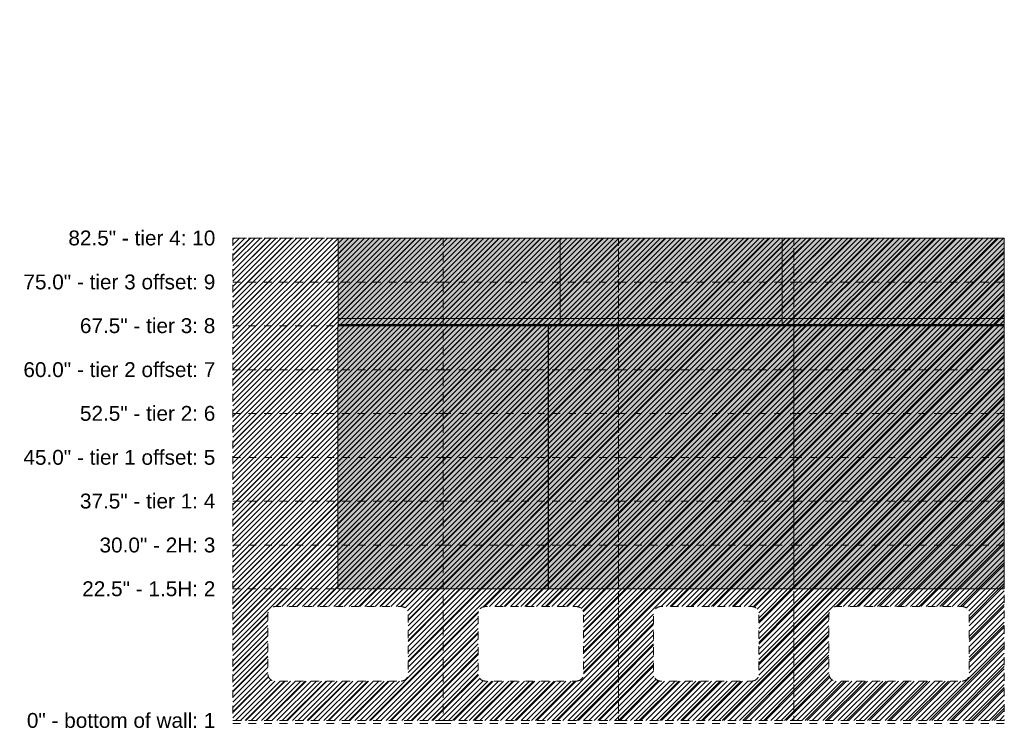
# Model space of a CAD drawing. Header units: inches. Extents: x -463 to -294, y -230 to 12.
# Tile 1 of 68: x -463 to -294, y -230 to -109. Entities that reach past the tile are written whole.
import ezdxf

# ---------------------------------------------------------------- set-up
doc = ezdxf.new("R2010")
doc.units = ezdxf.units.IN
doc.header["$LTSCALE"] = 32
doc.header["$MEASUREMENT"] = 0
doc.linetypes.add('Dash Style-1', pattern=[0.083328, 0.041656, -0.041672])
for name, color, linetype, lineweight in [('DashLine', 7, 'Dash Style-1', 13), ('DashLineFill', 7, 'Dash Style-1', 13), ('Drawing', 7, 'Continuous', 18), ('GreyFill', 7, 'Continuous', 13), ('None', 7, 'Continuous', 18), ('SolidLine', 7, 'Continuous', 15)]:
    doc.layers.add(name, color=color, linetype=linetype, lineweight=lineweight)
doc.layers.add('Electrical', color=1, linetype='Dash Style-1', lineweight=15, true_color=0xff0000)
doc.styles.add('Arial', font='arial.ttf')
pattern_1 = [(45, (0, 0), (-1.613016, 1.935715), []), (45, (-1.0608, 1.0608), (-0.4723461, 0.4167613), [])]
pattern_2 = [(45, (0, 0), (-0.33333333, -0.7222222), [])]

# ---------------------------------------------------------------- blocks, each defined once
blk = doc.blocks.new('Group-4')
at = {"layer": 'DashLineFill', "linetype": 'Continuous', "lineweight": 13}
h = blk.add_hatch(dxfattribs=at)
h.set_pattern_fill('Steel', color=253, style=0, pattern_type=2)
h.set_pattern_definition(pattern_1)
h.paths.add_polyline_path([(0, -157.98), (0, -240.5), (35.98, -240.5), (35.98, -157.98)])
edge = h.paths.add_edge_path()
edge.add_arc((28.8, -232.57), 1.18, 270, 360)
edge.add_line((29.98, -232.57), (29.98, -222.2))
edge.add_arc((28.8, -222.2), 1.18, 0, 90)
edge.add_line((28.8, -221.02), (7.18, -221.02))
edge.add_arc((7.18, -222.2), 1.18, 90, 180)
edge.add_line((6, -222.2), (6, -232.57))
edge.add_arc((7.18, -232.57), 1.18, 180, 270)
edge.add_line((7.18, -233.75), (28.8, -233.75))
h = blk.add_hatch(dxfattribs=at)
h.set_pattern_fill('Steel', color=253, style=0, pattern_type=2)
h.set_pattern_definition(pattern_1)
h.paths.add_polyline_path([(35.98, -157.98), (35.98, -240.5), (65.98, -240.5), (65.98, -157.98)])
edge = h.paths.add_edge_path()
edge.add_arc((58.8, -232.57), 1.18, 270, 360)
edge.add_line((59.98, -232.57), (59.98, -222.2))
edge.add_arc((58.8, -222.2), 1.18, 0, 90)
edge.add_line((58.8, -221.02), (43.17, -221.02))
edge.add_arc((43.17, -222.2), 1.18, 90, 180)
edge.add_line((41.98, -222.2), (41.98, -232.57))
edge.add_arc((43.17, -232.57), 1.18, 180, 270)
edge.add_line((43.17, -233.75), (58.8, -233.75))
h = blk.add_hatch(dxfattribs=at)
h.set_pattern_fill('Steel', color=253, style=0, pattern_type=2)
h.set_pattern_definition(pattern_1)
h.paths.add_polyline_path([(65.98, -157.98), (65.98, -240.5), (95.98, -240.5), (95.98, -157.98)])
edge = h.paths.add_edge_path()
edge.add_arc((88.8, -232.57), 1.18, 270, 360)
edge.add_line((89.98, -232.57), (89.98, -222.2))
edge.add_arc((88.8, -222.2), 1.18, 0, 90)
edge.add_line((88.8, -221.02), (73.17, -221.02))
edge.add_arc((73.17, -222.2), 1.18, 90, 180)
edge.add_line((71.98, -222.2), (71.98, -232.57))
edge.add_arc((73.17, -232.57), 1.18, 180, 270)
edge.add_line((73.17, -233.75), (88.8, -233.75))
h = blk.add_hatch(dxfattribs=at)
h.set_pattern_fill('Steel', color=253, style=0, pattern_type=2)
h.set_pattern_definition(pattern_1)
h.paths.add_polyline_path([(95.98, -157.98), (95.98, -240.5), (131.97, -240.5), (131.97, -157.98)])
edge = h.paths.add_edge_path()
edge.add_arc((124.79, -232.57), 1.18, 270, 360)
edge.add_line((125.97, -232.57), (125.97, -222.2))
edge.add_arc((124.79, -222.2), 1.18, 0, 90)
edge.add_line((124.79, -221.02), (103.17, -221.02))
edge.add_arc((103.17, -222.2), 1.18, 90, 180)
edge.add_line((101.98, -222.2), (101.98, -232.57))
edge.add_arc((103.17, -232.57), 1.18, 180, 270)
edge.add_line((103.17, -233.75), (124.79, -233.75))
at = {"layer": 'DashLine'}
for p, q in [((0, -157.98), (35.98, -157.98)), ((35.98, -157.98), (65.98, -157.98)), ((65.98, -157.98), (95.98, -157.98)), ((95.98, -157.98), (131.97, -157.98)), ((0, -165.5), (35.98, -165.5)), ((35.98, -165.5), (65.98, -165.5)), ((65.98, -165.5), (95.98, -165.5)), ((95.98, -165.5), (131.97, -165.5)), ((0, -172.98), (35.98, -172.98)), ((35.98, -172.98), (65.98, -172.98)), ((65.98, -172.98), (95.98, -172.98)), ((95.98, -172.98), (131.97, -172.98)), ((0, -180.5), (35.98, -180.5)), ((35.98, -180.5), (65.98, -180.5)), ((65.98, -180.5), (95.98, -180.5)), ((95.98, -180.5), (131.97, -180.5)), ((0, -187.98), (35.98, -187.98)), ((35.98, -187.98), (65.98, -187.98)), ((65.98, -187.98), (95.98, -187.98)), ((95.98, -187.98), (131.97, -187.98)), ((0, -195.5), (35.98, -195.5)), ((35.98, -195.5), (65.98, -195.5)), ((65.98, -195.5), (95.98, -195.5)), ((95.98, -195.5), (131.97, -195.5)), ((0, -202.98), (35.98, -202.98)), ((35.98, -202.98), (65.98, -202.98)), ((65.98, -202.98), (95.98, -202.98)), ((95.98, -202.98), (131.97, -202.98)), ((0, -210.5), (35.98, -210.5)), ((35.98, -210.5), (65.98, -210.5)), ((65.98, -210.5), (95.98, -210.5)), ((95.98, -210.5), (131.97, -210.5)), ((0, -217.98), (35.98, -217.98)), ((35.98, -217.98), (65.98, -217.98)), ((65.98, -217.98), (95.98, -217.98)), ((95.98, -217.98), (131.97, -217.98)), ((0, -240.5), (35.98, -240.5)), ((35.98, -240.5), (65.98, -240.5)), ((65.98, -240.5), (95.98, -240.5)), ((95.98, -240.5), (131.97, -240.5)), ((0, -241.02), (35.98, -241.02))]:
    blk.add_line(p, q, dxfattribs=at)
at = {"layer": 'DashLineFill'}
for p, q in [((35.98, -241.02), (65.98, -241.02)), ((65.98, -241.02), (95.98, -241.02)), ((95.98, -241.02), (131.97, -241.02))]:
    blk.add_line(p, q, dxfattribs=at)
at = {"layer": 'DashLineFill', "flags": 128}
for points in [[(0, -157.98), (0, -240.5), (35.98, -240.5), (35.98, -157.98)], [(35.98, -157.98), (35.98, -240.5), (65.98, -240.5), (65.98, -157.98)], [(65.98, -157.98), (65.98, -240.5), (95.98, -240.5), (95.98, -157.98)], [(95.98, -157.98), (95.98, -240.5), (131.97, -240.5), (131.97, -157.98)]]:
    blk.add_lwpolyline(points, close=True, dxfattribs=at)
for points in [[(28.8, -233.75, 0.414214), (29.98, -232.57), (29.98, -222.2, 0.414214), (28.8, -221.02), (7.18, -221.02, 0.414214), (6, -222.2), (6, -232.57, 0.414214), (7.18, -233.75)], [(58.8, -233.75, 0.414214), (59.98, -232.57), (59.98, -222.2, 0.414214), (58.8, -221.02), (43.17, -221.02, 0.414214), (41.98, -222.2), (41.98, -232.57, 0.414214), (43.17, -233.75)], [(88.8, -233.75, 0.414214), (89.98, -232.57), (89.98, -222.2, 0.414214), (88.8, -221.02), (73.17, -221.02, 0.414214), (71.98, -222.2), (71.98, -232.57, 0.414214), (73.17, -233.75)], [(124.79, -233.75, 0.414214), (125.97, -232.57), (125.97, -222.2, 0.414214), (124.79, -221.02), (103.17, -221.02, 0.414214), (101.98, -222.2), (101.98, -232.57, 0.414214), (103.17, -233.75)]]:
    blk.add_lwpolyline(points, format="xyb", close=True, dxfattribs=at)
at = {"layer": 'DashLine', "char_height": 2.5417, "attachment_point": 6, "line_spacing_factor": 0.969122, "style": 'Arial'}
for s, insert in [('82.5" - tier 4: 10', (-3, -157.98)), ('75.0" - tier 3 offset: 9', (-3, -165.5)), ('67.5" - tier 3: 8', (-3, -172.98)), ('60.0" - tier 2 offset: 7', (-3, -180.5)), ('52.5" - tier 2: 6', (-3, -187.98)), ('45.0" - tier 1 offset: 5', (-3, -195.5)), ('37.5" - tier 1: 4', (-3, -202.98)), ('30.0" - 2H: 3', (-3, -210.5)), ('22.5" - 1.5H: 2', (-3, -217.98)), ('0" - bottom of wall: 1', (-3, -240.5))]:
    blk.add_mtext(s, dxfattribs=dict(at, insert=insert))
blk = doc.blocks.new('SL Wall Panel (2D)')
at = {"layer": 'None'}
blk.add_blockref('Group-4', (0, 0), dxfattribs=at)
at = {"layer": 'Drawing', "color": 0, "flags": 1}
for tag in ['Catalog', 'Custom', 'FinishGroup', 'Discount', 'Tag', 'Item1', 'Item2', 'Item3', 'Item4', 'Item5', 'Item6', 'Item7', 'Item8', 'Item9', 'Item10', 'Item11', 'Item12', 'Item13', 'Item14', 'Item15', 'Item16', 'Item17', 'Item18', 'Item19', 'Item20', 'Item21', 'Item22', 'Item23', 'Item24', 'Item25', 'Option1', 'Option2', 'Option3', 'Option4', 'Option5', 'Option6', 'Option7', 'Option8', 'Option9', 'Option10', 'Option11', 'Option12']:
    blk.add_attdef(tag, (-102.76, -216.07), '', height=0.00709, dxfattribs=at)
blk = doc.blocks.new('Group-59')
at = {"layer": 'DashLineFill', "linetype": 'Continuous', "lineweight": 13}
h = blk.add_hatch(dxfattribs=at)
h.set_pattern_fill('Steel', color=253, style=0, pattern_type=2)
h.set_pattern_definition(pattern_1)
h.paths.add_polyline_path([(12.02, -12), (50.01, -12), (50.01, -12.25), (12.02, -12.25)])
h = blk.add_hatch(dxfattribs=at)
h.set_pattern_fill('Steel', color=253, style=0, pattern_type=2)
h.set_pattern_definition(pattern_1)
h.paths.add_polyline_path([(50.01, -12), (88, -12), (88, -12.25), (50.01, -12.25)])
h = blk.add_hatch(dxfattribs=at)
h.set_pattern_fill('Steel', color=253, style=0, pattern_type=2)
h.set_pattern_definition(pattern_1)
h.paths.add_polyline_path([(88, -12), (126, -12), (126, -12.25), (88, -12.25)])
at = {"layer": 'GreyFill', "linetype": 'Continuous', "lineweight": 0}
for points in [[(12.02, -168.98), (50.01, -168.98), (50.01, -183.98), (12.02, -183.98)], [(50.01, -168.98), (88, -168.98), (88, -183.98), (50.01, -183.98)], [(88, -168.98), (126, -168.98), (126, -183.98), (88, -183.98)]]:
    blk.add_hatch(color=254, dxfattribs=at).paths.add_polyline_path(points)
at = {"layer": 'DashLineFill', "flags": 128}
for points in [[(12.02, -12), (50.01, -12), (50.01, -12.25), (12.02, -12.25)], [(50.01, -12), (88, -12), (88, -12.25), (50.01, -12.25)], [(88, -12), (126, -12), (126, -12.25), (88, -12.25)]]:
    blk.add_lwpolyline(points, close=True, dxfattribs=at)
at = {"layer": 'GreyFill', "flags": 128}
for points in [[(12.02, -168.98), (50.01, -168.98), (50.01, -183.98), (12.02, -183.98)], [(50.01, -168.98), (88, -168.98), (88, -183.98), (50.01, -183.98)], [(88, -168.98), (126, -168.98), (126, -183.98), (88, -183.98)]]:
    blk.add_lwpolyline(points, close=True, dxfattribs=at)
at = {"layer": 'SolidLine', "flags": 128}
for points in [[(12.02, -12.25), (50.01, -12.25), (50.01, -13.28), (12.02, -13.28)], [(50.01, -12.25), (88, -12.25), (88, -13.28), (50.01, -13.28)], [(88, -12.25), (126, -12.25), (126, -13.28), (88, -13.28)]]:
    blk.add_lwpolyline(points, close=True, dxfattribs=at)
blk = doc.blocks.new('Group-60')
at = {"layer": 'DashLine', "flags": 128}
blk.add_lwpolyline([(12.02, -13.28), (48, -13.28), (48, -15.7), (12.02, -15.7)], close=True, dxfattribs=at)
at = {"layer": 'SolidLine', "flags": 128}
blk.add_lwpolyline([(12.02, -13.28), (48, -13.28), (48, -13.53), (12.02, -13.53)], close=True, dxfattribs=at)
blk = doc.blocks.new('Group-61')
at = {"layer": 'DashLine', "flags": 128}
blk.add_lwpolyline([(48, -13.28), (90.01, -13.28), (90.01, -15.7), (48, -15.7)], close=True, dxfattribs=at)
at = {"layer": 'SolidLine', "flags": 128}
blk.add_lwpolyline([(48, -13.28), (90.01, -13.28), (90.01, -13.53), (48, -13.53)], close=True, dxfattribs=at)
blk = doc.blocks.new('Group-62')
at = {"layer": 'DashLine', "flags": 128}
blk.add_lwpolyline([(90.01, -13.28), (126, -13.28), (126, -15.7), (90.01, -15.7)], close=True, dxfattribs=at)
at = {"layer": 'SolidLine', "flags": 128}
blk.add_lwpolyline([(90.01, -13.28), (126, -13.28), (126, -13.53), (90.01, -13.53)], close=True, dxfattribs=at)
blk = doc.blocks.new('Group-63')
at = {"layer": 'Electrical', "linetype": 'Continuous', "lineweight": 5, "true_color": 0xdd0000}
h = blk.add_hatch(dxfattribs=at)
h.set_pattern_fill('ElectricalHatch', color=12, style=0, pattern_type=2)
h.set_pattern_definition(pattern_2)
h.paths.add_polyline_path([(12.64, -13.28), (12.89, -13.28), (12.89, -16.32), (12.64, -16.32)])
h = blk.add_hatch(dxfattribs=at)
h.set_pattern_fill('ElectricalHatch', color=12, style=0, pattern_type=2)
h.set_pattern_definition(pattern_2)
edge = h.paths.add_edge_path()
edge.add_arc((12.77, -16.01), 0.312, 180, 270)
edge.add_line((12.77, -16.32), (125.25, -16.32))
edge.add_arc((125.25, -16.01), 0.312, 270, 360)
edge.add_arc((125.25, -16.01), 0.312, 0, 90)
edge.add_line((125.25, -15.7), (12.77, -15.7))
edge.add_arc((12.77, -16.01), 0.312, 90, 180)
at = {"layer": 'Electrical', "flags": 128}
blk.add_lwpolyline([(12.64, -13.28), (12.89, -13.28), (12.89, -16.32), (12.64, -16.32)], close=True, dxfattribs=at)
blk.add_lwpolyline([(12.46, -16.01, 0.414214), (12.77, -16.32), (125.25, -16.32, 0.414214), (125.56, -16.01, 0.414214), (125.25, -15.7), (12.77, -15.7, 0.414214)], format="xyb", close=True, dxfattribs=at)
at = {"layer": 'SolidLine', "flags": 128}
for points in [[(12.02, -13.53), (126, -13.53), (126, -25.54), (12.02, -25.54)], [(12.02, -182.72), (126, -182.72), (126, -183.74), (12.02, -183.74)], [(12.02, -183.74), (126, -183.74), (126, -183.98), (12.02, -183.98)]]:
    blk.add_lwpolyline(points, close=True, dxfattribs=at)
at = {"layer": 'None'}
for name in ['Group-60', 'Group-61', 'Group-62']:
    blk.add_blockref(name, (0, 0), dxfattribs=at)
blk = doc.blocks.new('Group-64')
at = {"layer": 'None'}
for name in ['Group-59', 'Group-63']:
    blk.add_blockref(name, (0, 0), dxfattribs=at)
blk = doc.blocks.new('Group-65')
at = {"layer": 'None'}
blk.add_blockref('Group-64', (0, 0), dxfattribs=at)
blk = doc.blocks.new('SL Overhead (2D)')
at = {"layer": 'None'}
blk.add_blockref('Group-65', (0, 0), dxfattribs=at)
at = {"layer": 'Drawing', "color": 0, "flags": 1}
for tag in ['Catalog', 'Custom', 'Tag', 'Option1', 'Option2', 'Option3', 'Option4', 'Option5', 'Option6', 'Option7', 'Option8', 'Option9', 'Option10', 'Option11', 'Option12', 'FinishGroup', 'Discount', 'Item1', 'Item2', 'Item3', 'Item4', 'Item5', 'Item6', 'Item7', 'Item8', 'Item9', 'Item10', 'Item11', 'Item12', 'Item13', 'Item14', 'Item15', 'Item16', 'Item17', 'Item18', 'Item19', 'Item20', 'Item21', 'Item22', 'Item23', 'Item24', 'Item25']:
    blk.add_attdef(tag, (-60.84, -146.53), '', height=0.00709, dxfattribs=at)
blk = doc.blocks.new('Group-66')
at = {"layer": 'DashLineFill', "linetype": 'Continuous', "lineweight": 13}
h = blk.add_hatch(dxfattribs=at)
h.set_pattern_fill('Steel', color=253, style=0, pattern_type=2)
h.set_pattern_definition(pattern_1)
h.paths.add_polyline_path([(12, -12), (47.98, -12), (47.98, -12.25), (12, -12.25)])
at = {"layer": 'GreyFill', "linetype": 'Continuous', "lineweight": 0}
blk.add_hatch(color=254, dxfattribs=at).paths.add_polyline_path([(12, -183.92), (47.98, -183.92), (47.98, -228.96), (12, -228.96)])
at = {"layer": 'DashLineFill', "flags": 128}
blk.add_lwpolyline([(12, -12), (47.98, -12), (47.98, -12.25), (12, -12.25)], close=True, dxfattribs=at)
at = {"layer": 'GreyFill', "flags": 128}
blk.add_lwpolyline([(12, -183.92), (47.98, -183.92), (47.98, -228.96), (12, -228.96)], close=True, dxfattribs=at)
at = {"layer": 'SolidLine', "flags": 128}
blk.add_lwpolyline([(12, -12.25), (47.98, -12.25), (47.98, -13.28), (12, -13.28)], close=True, dxfattribs=at)
blk = doc.blocks.new('Group-67')
at = {"layer": 'None'}
blk.add_blockref('Group-66', (0, 0), dxfattribs=at)
blk = doc.blocks.new('SL Wall Tile (2D)')
at = {"layer": 'None'}
blk.add_blockref('Group-67', (0, 0), dxfattribs=at)
at = {"layer": 'Drawing', "color": 0, "flags": 1}
for tag in ['Catalog', 'Custom', 'Tag', 'Option1', 'Option2', 'Option3', 'Option4', 'Option5', 'Option6', 'Option7', 'Option8', 'Option9', 'Option10', 'Option11', 'Option12', 'FinishGroup', 'Discount', 'Item1', 'Item2', 'Item3', 'Item4', 'Item5', 'Item6', 'Item7', 'Item8', 'Item9', 'Item10', 'Item11', 'Item12', 'Item13', 'Item14', 'Item15', 'Item16', 'Item17', 'Item18', 'Item19', 'Item20', 'Item21', 'Item22', 'Item23', 'Item24', 'Item25']:
    blk.add_attdef(tag, (-60.85, -191.51), '', height=0.00709, dxfattribs=at)
blk = doc.blocks.new('Group-68')
at = {"layer": 'DashLineFill', "linetype": 'Continuous', "lineweight": 13}
h = blk.add_hatch(dxfattribs=at)
h.set_pattern_fill('Steel', color=253, style=0, pattern_type=2)
h.set_pattern_definition(pattern_1)
h.paths.add_polyline_path([(12, -12), (54.01, -12), (54.01, -12.25), (12, -12.25)])
at = {"layer": 'GreyFill', "linetype": 'Continuous', "lineweight": 0}
blk.add_hatch(color=254, dxfattribs=at).paths.add_polyline_path([(12, -183.92), (54.01, -183.92), (54.01, -228.96), (12, -228.96)])
at = {"layer": 'DashLineFill', "flags": 128}
blk.add_lwpolyline([(12, -12), (54.01, -12), (54.01, -12.25), (12, -12.25)], close=True, dxfattribs=at)
at = {"layer": 'GreyFill', "flags": 128}
blk.add_lwpolyline([(12, -183.92), (54.01, -183.92), (54.01, -228.96), (12, -228.96)], close=True, dxfattribs=at)
at = {"layer": 'SolidLine', "flags": 128}
blk.add_lwpolyline([(12, -12.25), (54.01, -12.25), (54.01, -13.28), (12, -13.28)], close=True, dxfattribs=at)
blk = doc.blocks.new('Group-69')
at = {"layer": 'None'}
blk.add_blockref('Group-68', (0, 0), dxfattribs=at)
blk = doc.blocks.new('SL Wall Tile (2D)-1')
at = {"layer": 'None'}
blk.add_blockref('Group-69', (0, 0), dxfattribs=at)
at = {"layer": 'Drawing', "color": 0, "flags": 1}
for tag in ['Catalog', 'Custom', 'FinishGroup', 'Discount', 'Tag', 'Item1', 'Item2', 'Item3', 'Item4', 'Item5', 'Item6', 'Item7', 'Item8', 'Item9', 'Item10', 'Item11', 'Item12', 'Item13', 'Item14', 'Item15', 'Item16', 'Item17', 'Item18', 'Item19', 'Item20', 'Item21', 'Item22', 'Item23', 'Item24', 'Item25', 'Option1', 'Option2', 'Option3', 'Option4', 'Option5', 'Option6', 'Option7', 'Option8', 'Option9', 'Option10', 'Option11', 'Option12']:
    blk.add_attdef(tag, (-24.84, -191.51), '', height=0.00709, dxfattribs=at)
blk = doc.blocks.new('Group-70')
at = {"layer": 'DashLineFill', "linetype": 'Continuous', "lineweight": 13}
h = blk.add_hatch(dxfattribs=at)
h.set_pattern_fill('Steel', color=253, style=0, pattern_type=2)
h.set_pattern_definition(pattern_1)
h.paths.add_polyline_path([(12, -12), (47.98, -12), (47.98, -12.25), (12, -12.25)])
at = {"layer": 'GreyFill', "linetype": 'Continuous', "lineweight": 0}
blk.add_hatch(color=254, dxfattribs=at).paths.add_polyline_path([(12, -183.92), (47.98, -183.92), (47.98, -228.96), (12, -228.96)])
at = {"layer": 'DashLineFill', "flags": 128}
blk.add_lwpolyline([(12, -12), (47.98, -12), (47.98, -12.25), (12, -12.25)], close=True, dxfattribs=at)
at = {"layer": 'GreyFill', "flags": 128}
blk.add_lwpolyline([(12, -183.92), (47.98, -183.92), (47.98, -228.96), (12, -228.96)], close=True, dxfattribs=at)
at = {"layer": 'SolidLine', "flags": 128}
blk.add_lwpolyline([(12, -12.25), (47.98, -12.25), (47.98, -13.28), (12, -13.28)], close=True, dxfattribs=at)
blk = doc.blocks.new('Group-71')
at = {"layer": 'None'}
blk.add_blockref('Group-70', (0, 0), dxfattribs=at)
blk = doc.blocks.new('SL Wall Tile (2D)-2')
at = {"layer": 'None'}
blk.add_blockref('Group-71', (0, 0), dxfattribs=at)
at = {"layer": 'Drawing', "color": 0, "flags": 1}
for tag in ['Catalog', 'Custom', 'FinishGroup', 'Discount', 'Tag', 'Item1', 'Item2', 'Item3', 'Item4', 'Item5', 'Item6', 'Item7', 'Item8', 'Item9', 'Item10', 'Item11', 'Item12', 'Item13', 'Item14', 'Item15', 'Item16', 'Item17', 'Item18', 'Item19', 'Item20', 'Item21', 'Item22', 'Item23', 'Item24', 'Item25', 'Option1', 'Option2', 'Option3', 'Option4', 'Option5', 'Option6', 'Option7', 'Option8', 'Option9', 'Option10', 'Option11', 'Option12']:
    blk.add_attdef(tag, (17.18, -191.51), '', height=0.00709, dxfattribs=at)

msp = doc.modelspace()

# ---------------------------------------------------------------- block references
at = {"layer": 'Drawing'}
for name, p in [('SL Wall Panel (2D)', (-426.27, 11.5)), ('SL Wall Tile (2D)', (-420.3, 22.48)), ('SL Overhead (2D)', (-420.3, 22.48)), ('SL Wall Tile (2D)-1', (-384.3, 22.48)), ('SL Wall Tile (2D)-2', (-342.28, 22.48))]:
    msp.add_blockref(name, p, dxfattribs=at)

doc.saveas('drawing.dxf')
